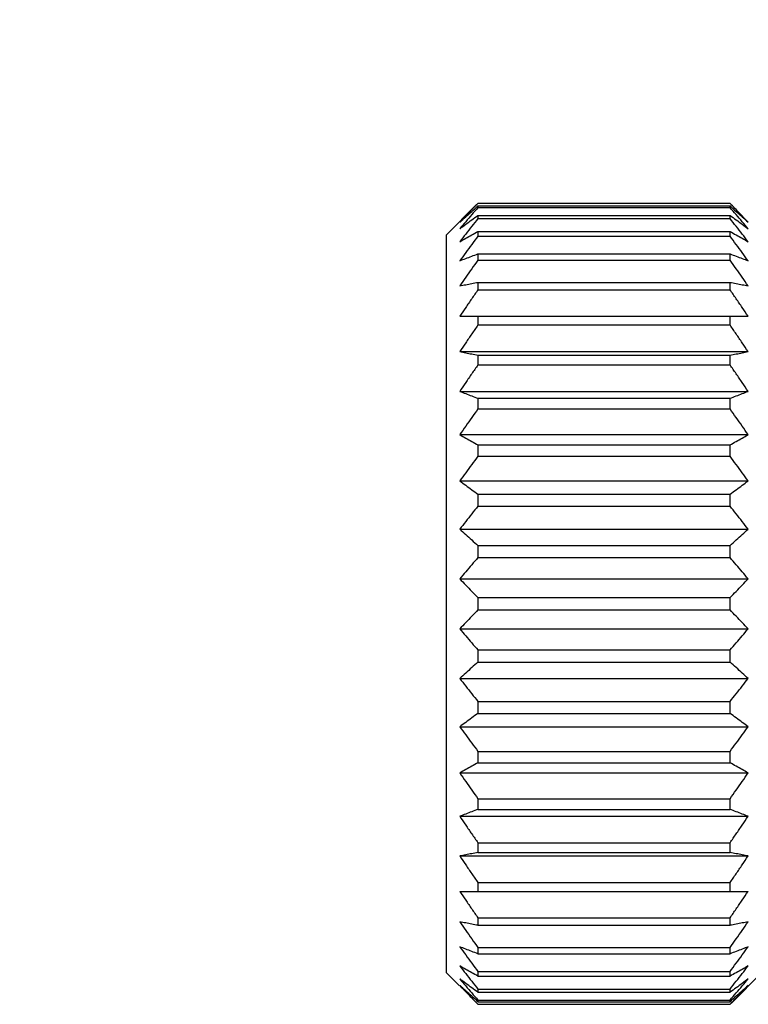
# Model space of a CAD drawing. Header units: inches. Extents: x 0 to 34, y 0 to 22.
# Tile 36 of 41: x 22.209 to 22.755, y 16.494 to 17.231. Entities that reach past the tile are written whole.
import ezdxf

# ---------------------------------------------------------------- set-up
doc = ezdxf.new("R2010")
doc.units = ezdxf.units.IN
doc.header["$LTSCALE"] = 1.87
doc.header["$MEASUREMENT"] = 0
doc.layers.get('0').update_dxf_attribs({"linetype": 'CONTINUOUS'})
doc.layers.add('DIMENSIONS', color=7, linetype='CONTINUOUS')
doc.styles.get("Standard").update_dxf_attribs({"font": 'txt', "width": 0.8})
doc.dimstyles.new('DIMSTYLE_2', dxfattribs={"dimtxt": 0.125, "dimasz": 0.18, "dimexe": 0.18, "dimexo": 0.0625, "dimgap": 0.09, "dimtad": 0, "dimtih": 1, "dimtoh": 1, "dimdec": 3, "dimlfac": 0.5, "dimzin": 4, "dimdsep": 46, "dimtxsty": 'STANDARD', "dimblk": '_FILLED', "dimblk1": '_FILLED', "dimblk2": '_FILLED', "dimcen": 0.09, "dimadec": 0, "dimazin": 0, "dimtp": 0.001, "dimtm": 0.001, "dimtfac": 1, "dimtdec": 3, "dimtofl": 0, "dimtmove": 0, "dimatfit": 3, "dimldrblk": '_FILLED', "dimfxl": 1, "dimtolj": 1, "dimtzin": 4, "dimarcsym": 0})

# ---------------------------------------------------------------- blocks, each defined once
blk = doc.blocks.new('_FILLED')
at = {"color": 0, "linetype": 'BYBLOCK'}
blk.add_solid([(0, 0), (-1, 0.1736), (-1, -0.1736)], dxfattribs=at)
blk = doc.blocks.new('*D2')
at = {"layer": 'DIMENSIONS', "color": 2, "linetype": 'CONTINUOUS'}
for p, q in [((23.81781, 17.0404), (23.81781, 17.96889)), ((24.05781, 17.1004), (24.05781, 17.96889)), ((23.81781, 17.84389), (23.39679, 17.84389)), ((24.05781, 17.84389), (24.41781, 17.84389))]:
    blk.add_line(p, q, dxfattribs=at)
at = {"layer": 'DIMENSIONS', "color": 2, "linetype": 'CONTINUOUS', "xscale": 0.18, "yscale": 0.18, "zscale": 0.18}
blk.add_blockref('_FILLED', (23.81781, 17.84389), dxfattribs=at)
at = {"layer": 'DIMENSIONS', "color": 2, "linetype": 'CONTINUOUS', "xscale": 0.18, "yscale": 0.18, "zscale": 0.18, "rotation": 180}
blk.add_blockref('_FILLED', (24.05781, 17.84389), dxfattribs=at)
at = {"layer": 'DIMENSIONS', "color": 2, "linetype": 'CONTINUOUS', "width": 0.8}
for s, p in [('[', (22.73429, 17.78139)), (']', (23.23429, 17.78139)), ('.120', (22.20929, 17.78139)), ('3.05', (22.83429, 17.78139))]:
    blk.add_text(s, height=0.125, dxfattribs=at).set_placement(p)

msp = doc.modelspace()

# ---------------------------------------------------------------- linework, layer by layer
at = {"color": 7, "linetype": 'CONTINUOUS'}
for p, q in [((22.55137, 17.0929), (22.52875, 17.07028)), ((22.74113, 17.09386), (22.55237, 17.09386)), ((22.55237, 17.0919), (22.55237, 17.09069)), ((22.55237, 17.0919), (22.74113, 17.0919)), ((22.55237, 17.09069), (22.74113, 17.09069)), ((22.74113, 17.09069), (22.74113, 17.0919)), ((22.55237, 17.08484), (22.55237, 17.08245)), ((22.55237, 17.08484), (22.74113, 17.08484)), ((22.55237, 17.08245), (22.74113, 17.08245)), ((22.74113, 17.08245), (22.74113, 17.08484)), ((22.55237, 17.0728), (22.55237, 17.06926)), ((22.55237, 17.0728), (22.74113, 17.0728)), ((22.74113, 17.06926), (22.74113, 17.0728)), ((22.52875, 16.51752), (22.52875, 17.07028)), ((22.55237, 17.06926), (22.74113, 17.06926)), ((22.55237, 17.05598), (22.55237, 17.05137)), ((22.55237, 17.05598), (22.74113, 17.05598)), ((22.55237, 17.05137), (22.74113, 17.05137)), ((22.74113, 17.05137), (22.74113, 17.05598)), ((22.55237, 17.03469), (22.55237, 17.02907)), ((22.55237, 17.03469), (22.74113, 17.03469)), ((22.55237, 17.02907), (22.74113, 17.02907)), ((22.74113, 17.02907), (22.74113, 17.03469)), ((22.53883, 17.00927), (22.75467, 17.00927)), ((22.55237, 17.00927), (22.55237, 17.00274)), ((22.74113, 17.00274), (22.74113, 17.00927)), ((22.55237, 17.00274), (22.74113, 17.00274)), ((22.53883, 16.98277), (22.75467, 16.98277)), ((22.55237, 16.98017), (22.55237, 16.97284)), ((22.55237, 16.98017), (22.74113, 16.98017)), ((22.74113, 16.97284), (22.74113, 16.98017)), ((22.55237, 16.97284), (22.74113, 16.97284)), ((22.53883, 16.95305), (22.75467, 16.95305)), ((22.55237, 16.94788), (22.55237, 16.93988)), ((22.55237, 16.94788), (22.74113, 16.94788)), ((22.74113, 16.93988), (22.74113, 16.94788)), ((22.55237, 16.93988), (22.74113, 16.93988)), ((22.53883, 16.9206), (22.75467, 16.9206)), ((22.55237, 16.91295), (22.55237, 16.90443)), ((22.55237, 16.91295), (22.74113, 16.91295)), ((22.74113, 16.90443), (22.74113, 16.91295)), ((22.55237, 16.90443), (22.74113, 16.90443)), ((22.53883, 16.88598), (22.75467, 16.88598)), ((22.55237, 16.87599), (22.55237, 16.86708)), ((22.55237, 16.87599), (22.74113, 16.87599)), ((22.74113, 16.86708), (22.74113, 16.87599)), ((22.55237, 16.86708), (22.74113, 16.86708)), ((22.53883, 16.84978), (22.75467, 16.84978)), ((22.55237, 16.83763), (22.55237, 16.82848)), ((22.55237, 16.83763), (22.74113, 16.83763)), ((22.74113, 16.82848), (22.74113, 16.83763)), ((22.55237, 16.82848), (22.74113, 16.82848)), ((22.53883, 16.81263), (22.75467, 16.81263)), ((22.55237, 16.79851), (22.55237, 16.78928)), ((22.55237, 16.79851), (22.74113, 16.79851)), ((22.74113, 16.78928), (22.74113, 16.79851)), ((22.55237, 16.78928), (22.74113, 16.78928)), ((22.53883, 16.77516), (22.75467, 16.77516)), ((22.55237, 16.75932), (22.55237, 16.75017)), ((22.55237, 16.75932), (22.74113, 16.75932)), ((22.74113, 16.75017), (22.74113, 16.75932)), ((22.55237, 16.75017), (22.74113, 16.75017)), ((22.53883, 16.73801), (22.75467, 16.73801)), ((22.55237, 16.72072), (22.55237, 16.7118)), ((22.55237, 16.72072), (22.74113, 16.72072)), ((22.74113, 16.7118), (22.74113, 16.72072)), ((22.55237, 16.7118), (22.74113, 16.7118)), ((22.53883, 16.70182), (22.75467, 16.70182)), ((22.55237, 16.68337), (22.55237, 16.67484)), ((22.55237, 16.68337), (22.74113, 16.68337)), ((22.74113, 16.67484), (22.74113, 16.68337)), ((22.55237, 16.67484), (22.74113, 16.67484)), ((22.53883, 16.6672), (22.75467, 16.6672)), ((22.55237, 16.64791), (22.55237, 16.63992)), ((22.55237, 16.64791), (22.74113, 16.64791)), ((22.74113, 16.63992), (22.74113, 16.64791)), ((22.55237, 16.63992), (22.74113, 16.63992)), ((22.53883, 16.63475), (22.75467, 16.63475)), ((22.55237, 16.61495), (22.55237, 16.60763)), ((22.55237, 16.61495), (22.74113, 16.61495)), ((22.74113, 16.60763), (22.74113, 16.61495)), ((22.53883, 16.60502), (22.75467, 16.60502)), ((22.55237, 16.60763), (22.74113, 16.60763)), ((22.55237, 16.58506), (22.55237, 16.57853)), ((22.55237, 16.58506), (22.74113, 16.58506)), ((22.74113, 16.57853), (22.74113, 16.58506)), ((22.53883, 16.57853), (22.75467, 16.57853)), ((22.55237, 16.55873), (22.55237, 16.55311)), ((22.55237, 16.55873), (22.74113, 16.55873)), ((22.74113, 16.55311), (22.74113, 16.55873)), ((22.55237, 16.55311), (22.74113, 16.55311)), ((22.55237, 16.53643), (22.55237, 16.53181)), ((22.55237, 16.53643), (22.74113, 16.53643)), ((22.74113, 16.53181), (22.74113, 16.53643)), ((22.55237, 16.53181), (22.74113, 16.53181)), ((22.52875, 16.51752), (22.53852, 16.50775)), ((22.55237, 16.51853), (22.55237, 16.515)), ((22.55237, 16.51853), (22.74113, 16.51853)), ((22.55237, 16.515), (22.74113, 16.515)), ((22.74113, 16.515), (22.74113, 16.51853)), ((22.74213, 16.4949), (22.76475, 16.51752)), ((22.55237, 16.50535), (22.55237, 16.50296)), ((22.55237, 16.50535), (22.74113, 16.50535)), ((22.74113, 16.50296), (22.74113, 16.50535)), ((22.55237, 16.50296), (22.74113, 16.50296)), ((22.55237, 16.4971), (22.55237, 16.4959)), ((22.55237, 16.4971), (22.74113, 16.4971)), ((22.55237, 16.4959), (22.74113, 16.4959)), ((22.55237, 16.49393), (22.74113, 16.49393)), ((22.74113, 16.4959), (22.74113, 16.4971))]:
    msp.add_line(p, q, dxfattribs=at)
for points, knots in [([(22.55139, 17.09286), (22.55017, 17.09162), (22.54744, 17.08882), (22.54325, 17.08445), (22.54029, 17.08131), (22.53883, 17.07974)], [0, 0, 0, 0, 0.286985, 0.646116, 1, 1, 1, 1]), ([(22.53883, 17.07974), (22.54029, 17.08109), (22.54325, 17.0838), (22.54777, 17.08785), (22.55082, 17.09055), (22.55237, 17.0919)], [0, 0, 0, 0, 0.328075, 0.661414, 1, 1, 1, 1]), ([(22.55237, 17.09069), (22.55082, 17.08893), (22.54776, 17.08541), (22.54325, 17.08013), (22.54029, 17.07661), (22.53883, 17.07485)], [0, 0, 0, 0, 0.337841, 0.671176, 1, 1, 1, 1]), ([(22.74113, 17.0919), (22.74267, 17.09055), (22.74573, 17.08785), (22.75024, 17.0838), (22.75321, 17.08109), (22.75467, 17.07974)], [0, 0, 0, 0, 0.338586, 0.671925, 1, 1, 1, 1]), ([(22.75467, 17.07485), (22.75321, 17.07661), (22.75025, 17.08013), (22.74574, 17.08541), (22.74267, 17.08893), (22.74113, 17.09069)], [0, 0, 0, 0, 0.328824, 0.662159, 1, 1, 1, 1]), ([(22.75467, 17.07974), (22.75319, 17.08133), (22.75021, 17.08449), (22.74602, 17.08886), (22.74331, 17.09164), (22.74211, 17.09286)], [0, 0, 0, 0, 0.358048, 0.717197, 1, 1, 1, 1]), ([(22.53883, 17.07485), (22.54029, 17.07596), (22.54326, 17.07819), (22.54777, 17.08152), (22.55083, 17.08373), (22.55237, 17.08484)], [0, 0, 0, 0, 0.3275, 0.660843, 1, 1, 1, 1]), ([(22.55237, 17.08245), (22.55082, 17.08052), (22.54776, 17.07668), (22.54324, 17.07092), (22.54029, 17.06707), (22.53883, 17.06515)], [0, 0, 0, 0, 0.337576, 0.670911, 1, 1, 1, 1]), ([(22.74113, 17.08484), (22.74267, 17.08373), (22.74573, 17.08152), (22.75024, 17.07819), (22.7532, 17.07596), (22.75467, 17.07485)], [0, 0, 0, 0, 0.339157, 0.6725, 1, 1, 1, 1]), ([(22.75467, 17.06515), (22.75321, 17.06707), (22.75025, 17.07092), (22.74574, 17.07668), (22.74268, 17.08052), (22.74113, 17.08245)], [0, 0, 0, 0, 0.329089, 0.662424, 1, 1, 1, 1]), ([(22.53883, 17.06515), (22.54029, 17.066), (22.54326, 17.06771), (22.54777, 17.07026), (22.55083, 17.07195), (22.55237, 17.0728)], [0, 0, 0, 0, 0.326824, 0.660172, 1, 1, 1, 1]), ([(22.74113, 17.0728), (22.74267, 17.07195), (22.74572, 17.07026), (22.75024, 17.06771), (22.7532, 17.066), (22.75467, 17.06515)], [0, 0, 0, 0, 0.339828, 0.673176, 1, 1, 1, 1]), ([(22.55237, 17.06926), (22.55082, 17.06721), (22.54776, 17.06311), (22.54324, 17.05696), (22.54029, 17.05286), (22.53883, 17.05082)], [0, 0, 0, 0, 0.337386, 0.67072, 1, 1, 1, 1]), ([(22.75467, 17.05082), (22.75321, 17.05286), (22.75025, 17.05696), (22.74574, 17.06311), (22.74268, 17.06721), (22.74113, 17.06926)], [0, 0, 0, 0, 0.32928, 0.662614, 1, 1, 1, 1]), ([(22.53883, 17.05082), (22.5403, 17.05139), (22.54327, 17.05254), (22.54778, 17.05427), (22.55083, 17.05541), (22.55237, 17.05598)], [0, 0, 0, 0, 0.326124, 0.659477, 1, 1, 1, 1]), ([(22.55237, 17.05137), (22.55082, 17.04922), (22.54776, 17.04493), (22.54324, 17.0385), (22.54029, 17.03422), (22.53883, 17.03208)], [0, 0, 0, 0, 0.337257, 0.670591, 1, 1, 1, 1]), ([(22.74113, 17.05598), (22.74267, 17.05541), (22.74572, 17.05427), (22.75023, 17.05254), (22.7532, 17.05139), (22.75467, 17.05082)], [0, 0, 0, 0, 0.340523, 0.673876, 1, 1, 1, 1]), ([(22.75467, 17.03208), (22.75321, 17.03422), (22.75025, 17.0385), (22.74574, 17.04493), (22.74268, 17.04922), (22.74113, 17.05137)], [0, 0, 0, 0, 0.329409, 0.662743, 1, 1, 1, 1]), ([(22.53883, 17.03208), (22.5403, 17.03237), (22.54327, 17.03295), (22.54778, 17.03382), (22.55083, 17.0344), (22.55237, 17.03469)], [0, 0, 0, 0, 0.325561, 0.65892, 1, 1, 1, 1]), ([(22.55237, 17.02907), (22.55082, 17.02686), (22.54776, 17.02246), (22.54324, 17.01586), (22.54029, 17.01146), (22.53883, 17.00927)], [0, 0, 0, 0, 0.337182, 0.670515, 1, 1, 1, 1]), ([(22.74113, 17.03469), (22.74267, 17.0344), (22.74571, 17.03382), (22.75023, 17.03295), (22.7532, 17.03237), (22.75467, 17.03208)], [0, 0, 0, 0, 0.34108, 0.674439, 1, 1, 1, 1]), ([(22.75467, 17.00927), (22.75321, 17.01146), (22.75025, 17.01586), (22.74574, 17.02246), (22.74268, 17.02686), (22.74113, 17.02907)], [0, 0, 0, 0, 0.329485, 0.662818, 1, 1, 1, 1]), ([(22.55237, 17.00274), (22.55082, 17.00052), (22.54776, 16.99608), (22.54324, 16.98942), (22.54029, 16.98499), (22.53883, 16.98277)], [0, 0, 0, 0, 0.337153, 0.670486, 1, 1, 1, 1]), ([(22.75467, 16.98277), (22.75321, 16.98499), (22.75025, 16.98942), (22.74574, 16.99608), (22.74268, 17.00052), (22.74113, 17.00274)], [0, 0, 0, 0, 0.329514, 0.662847, 1, 1, 1, 1]), ([(22.53883, 16.98277), (22.5403, 16.98248), (22.54327, 16.9819), (22.54778, 16.98103), (22.55083, 16.98046), (22.55237, 16.98017)], [0, 0, 0, 0, 0.325541, 0.658899, 1, 1, 1, 1]), ([(22.74113, 16.98017), (22.74267, 16.98046), (22.74571, 16.98103), (22.75023, 16.9819), (22.7532, 16.98248), (22.75467, 16.98277)], [0, 0, 0, 0, 0.341101, 0.674459, 1, 1, 1, 1]), ([(22.55237, 16.97284), (22.55082, 16.97064), (22.54776, 16.96624), (22.54324, 16.95964), (22.54029, 16.95524), (22.53883, 16.95305)], [0, 0, 0, 0, 0.337171, 0.670504, 1, 1, 1, 1]), ([(22.75467, 16.95305), (22.75321, 16.95524), (22.75025, 16.95964), (22.74574, 16.96624), (22.74268, 16.97064), (22.74113, 16.97284)], [0, 0, 0, 0, 0.329496, 0.662829, 1, 1, 1, 1]), ([(22.53883, 16.95305), (22.5403, 16.95247), (22.54326, 16.95132), (22.54778, 16.94959), (22.55083, 16.94845), (22.55237, 16.94788)], [0, 0, 0, 0, 0.326082, 0.659435, 1, 1, 1, 1]), ([(22.74113, 16.94788), (22.74267, 16.94845), (22.74572, 16.94959), (22.75023, 16.95132), (22.7532, 16.95247), (22.75467, 16.95305)], [0, 0, 0, 0, 0.340565, 0.673918, 1, 1, 1, 1]), ([(22.55237, 16.93988), (22.55082, 16.93773), (22.54776, 16.93345), (22.54324, 16.92702), (22.54029, 16.92273), (22.53883, 16.9206)], [0, 0, 0, 0, 0.337236, 0.670569, 1, 1, 1, 1]), ([(22.75467, 16.9206), (22.75321, 16.92273), (22.75025, 16.92702), (22.74574, 16.93345), (22.74268, 16.93773), (22.74113, 16.93988)], [0, 0, 0, 0, 0.329431, 0.662764, 1, 1, 1, 1]), ([(22.53883, 16.9206), (22.54029, 16.91975), (22.54326, 16.91804), (22.54777, 16.91549), (22.55083, 16.9138), (22.55237, 16.91295)], [0, 0, 0, 0, 0.32676, 0.660108, 1, 1, 1, 1]), ([(22.74113, 16.91295), (22.74267, 16.9138), (22.74572, 16.91549), (22.75024, 16.91804), (22.7532, 16.91975), (22.75467, 16.9206)], [0, 0, 0, 0, 0.339892, 0.67324, 1, 1, 1, 1]), ([(22.55237, 16.90443), (22.55082, 16.90237), (22.54776, 16.89827), (22.54324, 16.89212), (22.54029, 16.88802), (22.53883, 16.88598)], [0, 0, 0, 0, 0.337353, 0.670687, 1, 1, 1, 1]), ([(22.75467, 16.88598), (22.75321, 16.88802), (22.75025, 16.89212), (22.74574, 16.89827), (22.74268, 16.90237), (22.74113, 16.90443)], [0, 0, 0, 0, 0.329313, 0.662647, 1, 1, 1, 1]), ([(22.53883, 16.88598), (22.54029, 16.88487), (22.54326, 16.88264), (22.54777, 16.87932), (22.55082, 16.8771), (22.55237, 16.87599)], [0, 0, 0, 0, 0.327413, 0.660755, 1, 1, 1, 1]), ([(22.74113, 16.87599), (22.74267, 16.8771), (22.74573, 16.87932), (22.75024, 16.88264), (22.75321, 16.88487), (22.75467, 16.88598)], [0, 0, 0, 0, 0.339245, 0.672587, 1, 1, 1, 1]), ([(22.55237, 16.86708), (22.55082, 16.86515), (22.54776, 16.86131), (22.54325, 16.85555), (22.54029, 16.8517), (22.53883, 16.84978)], [0, 0, 0, 0, 0.337532, 0.670866, 1, 1, 1, 1]), ([(22.75467, 16.84978), (22.75321, 16.8517), (22.75025, 16.85555), (22.74574, 16.86131), (22.74267, 16.86515), (22.74113, 16.86708)], [0, 0, 0, 0, 0.329134, 0.662468, 1, 1, 1, 1]), ([(22.53883, 16.84978), (22.54029, 16.84843), (22.54325, 16.84573), (22.54777, 16.84168), (22.55082, 16.83898), (22.55237, 16.83763)], [0, 0, 0, 0, 0.32796, 0.661299, 1, 1, 1, 1]), ([(22.74113, 16.83763), (22.74267, 16.83898), (22.74573, 16.84168), (22.75025, 16.84573), (22.75321, 16.84843), (22.75467, 16.84978)], [0, 0, 0, 0, 0.338701, 0.67204, 1, 1, 1, 1]), ([(22.55237, 16.82848), (22.55082, 16.82671), (22.54776, 16.8232), (22.54325, 16.81791), (22.54029, 16.81439), (22.53883, 16.81263)], [0, 0, 0, 0, 0.337784, 0.671119, 1, 1, 1, 1]), ([(22.75467, 16.81263), (22.75321, 16.81439), (22.75025, 16.81791), (22.74574, 16.8232), (22.74267, 16.82671), (22.74113, 16.82848)], [0, 0, 0, 0, 0.328881, 0.662216, 1, 1, 1, 1]), ([(22.53883, 16.81263), (22.54029, 16.81107), (22.54325, 16.80793), (22.54776, 16.80322), (22.55082, 16.80009), (22.55237, 16.79851)], [0, 0, 0, 0, 0.328386, 0.661723, 1, 1, 1, 1]), ([(22.74113, 16.79851), (22.74267, 16.80009), (22.74573, 16.80322), (22.75025, 16.80793), (22.75321, 16.81107), (22.75467, 16.81263)], [0, 0, 0, 0, 0.338277, 0.671614, 1, 1, 1, 1]), ([(22.55237, 16.78928), (22.55082, 16.78771), (22.54776, 16.78458), (22.54325, 16.77987), (22.54029, 16.77673), (22.53883, 16.77516)], [0, 0, 0, 0, 0.338277, 0.671614, 1, 1, 1, 1]), ([(22.75467, 16.77516), (22.75321, 16.77673), (22.75025, 16.77987), (22.74573, 16.78458), (22.74267, 16.78771), (22.74113, 16.78928)], [0, 0, 0, 0, 0.328386, 0.661723, 1, 1, 1, 1]), ([(22.53883, 16.77516), (22.54029, 16.77341), (22.54325, 16.76988), (22.54776, 16.7646), (22.55082, 16.76109), (22.55237, 16.75932)], [0, 0, 0, 0, 0.328881, 0.662216, 1, 1, 1, 1]), ([(22.74113, 16.75932), (22.74267, 16.76109), (22.74574, 16.7646), (22.75025, 16.76988), (22.75321, 16.77341), (22.75467, 16.77516)], [0, 0, 0, 0, 0.337784, 0.671119, 1, 1, 1, 1]), ([(22.55237, 16.75017), (22.55082, 16.74882), (22.54777, 16.74612), (22.54325, 16.74207), (22.54029, 16.73936), (22.53883, 16.73801)], [0, 0, 0, 0, 0.338701, 0.67204, 1, 1, 1, 1]), ([(22.75467, 16.73801), (22.75321, 16.73936), (22.75025, 16.74207), (22.74573, 16.74612), (22.74267, 16.74882), (22.74113, 16.75017)], [0, 0, 0, 0, 0.32796, 0.661299, 1, 1, 1, 1]), ([(22.53883, 16.73801), (22.54029, 16.7361), (22.54325, 16.73225), (22.54776, 16.72649), (22.55082, 16.72265), (22.55237, 16.72072)], [0, 0, 0, 0, 0.329134, 0.662468, 1, 1, 1, 1]), ([(22.74113, 16.72072), (22.74267, 16.72265), (22.74574, 16.72649), (22.75025, 16.73225), (22.75321, 16.7361), (22.75467, 16.73801)], [0, 0, 0, 0, 0.337532, 0.670866, 1, 1, 1, 1]), ([(22.55237, 16.7118), (22.55082, 16.71069), (22.54777, 16.70848), (22.54326, 16.70515), (22.54029, 16.70293), (22.53883, 16.70182)], [0, 0, 0, 0, 0.339245, 0.672587, 1, 1, 1, 1]), ([(22.75467, 16.70182), (22.75321, 16.70293), (22.75024, 16.70515), (22.74573, 16.70848), (22.74267, 16.71069), (22.74113, 16.7118)], [0, 0, 0, 0, 0.327413, 0.660755, 1, 1, 1, 1]), ([(22.53883, 16.70182), (22.54029, 16.69977), (22.54324, 16.69567), (22.54776, 16.68952), (22.55082, 16.68543), (22.55237, 16.68337)], [0, 0, 0, 0, 0.329313, 0.662647, 1, 1, 1, 1]), ([(22.74113, 16.68337), (22.74268, 16.68543), (22.74574, 16.68952), (22.75025, 16.69567), (22.75321, 16.69977), (22.75467, 16.70182)], [0, 0, 0, 0, 0.337353, 0.670687, 1, 1, 1, 1]), ([(22.55237, 16.67484), (22.55083, 16.67399), (22.54777, 16.6723), (22.54326, 16.66976), (22.54029, 16.66805), (22.53883, 16.6672)], [0, 0, 0, 0, 0.339892, 0.67324, 1, 1, 1, 1]), ([(22.75467, 16.6672), (22.7532, 16.66805), (22.75024, 16.66976), (22.74572, 16.6723), (22.74267, 16.67399), (22.74113, 16.67484)], [0, 0, 0, 0, 0.32676, 0.660108, 1, 1, 1, 1]), ([(22.53883, 16.6672), (22.54029, 16.66506), (22.54324, 16.66078), (22.54776, 16.65435), (22.55082, 16.65006), (22.55237, 16.64791)], [0, 0, 0, 0, 0.329431, 0.662764, 1, 1, 1, 1]), ([(22.74113, 16.64791), (22.74268, 16.65006), (22.74574, 16.65435), (22.75025, 16.66078), (22.75321, 16.66506), (22.75467, 16.6672)], [0, 0, 0, 0, 0.337236, 0.670569, 1, 1, 1, 1]), ([(22.55237, 16.63992), (22.55083, 16.63935), (22.54778, 16.6382), (22.54326, 16.63648), (22.5403, 16.63533), (22.53883, 16.63475)], [0, 0, 0, 0, 0.340565, 0.673918, 1, 1, 1, 1]), ([(22.75467, 16.63475), (22.7532, 16.63533), (22.75023, 16.63648), (22.74572, 16.6382), (22.74267, 16.63935), (22.74113, 16.63992)], [0, 0, 0, 0, 0.326082, 0.659435, 1, 1, 1, 1]), ([(22.53883, 16.63475), (22.54029, 16.63256), (22.54324, 16.62816), (22.54776, 16.62156), (22.55082, 16.61716), (22.55237, 16.61495)], [0, 0, 0, 0, 0.329496, 0.662829, 1, 1, 1, 1]), ([(22.74113, 16.61495), (22.74268, 16.61716), (22.74574, 16.62156), (22.75025, 16.62816), (22.75321, 16.63256), (22.75467, 16.63475)], [0, 0, 0, 0, 0.337171, 0.670504, 1, 1, 1, 1]), ([(22.55237, 16.60763), (22.55083, 16.60734), (22.54778, 16.60677), (22.54327, 16.6059), (22.5403, 16.60531), (22.53883, 16.60502)], [0, 0, 0, 0, 0.341101, 0.674459, 1, 1, 1, 1]), ([(22.53883, 16.60502), (22.54029, 16.60281), (22.54324, 16.59837), (22.54776, 16.59172), (22.55082, 16.58728), (22.55237, 16.58506)], [0, 0, 0, 0, 0.329514, 0.662847, 1, 1, 1, 1]), ([(22.75467, 16.60502), (22.7532, 16.60531), (22.75023, 16.6059), (22.74571, 16.60677), (22.74267, 16.60734), (22.74113, 16.60763)], [0, 0, 0, 0, 0.325541, 0.658899, 1, 1, 1, 1]), ([(22.74113, 16.58506), (22.74268, 16.58728), (22.74574, 16.59172), (22.75025, 16.59837), (22.75321, 16.60281), (22.75467, 16.60502)], [0, 0, 0, 0, 0.337153, 0.670486, 1, 1, 1, 1]), ([(22.53883, 16.57853), (22.54029, 16.57633), (22.54324, 16.57194), (22.54776, 16.56534), (22.55082, 16.56094), (22.55237, 16.55873)], [0, 0, 0, 0, 0.329485, 0.662818, 1, 1, 1, 1]), ([(22.74113, 16.55873), (22.74268, 16.56094), (22.74574, 16.56534), (22.75025, 16.57194), (22.75321, 16.57633), (22.75467, 16.57853)], [0, 0, 0, 0, 0.337182, 0.670515, 1, 1, 1, 1]), ([(22.55237, 16.55311), (22.55083, 16.5534), (22.54778, 16.55398), (22.54327, 16.55484), (22.5403, 16.55543), (22.53883, 16.55572)], [0, 0, 0, 0, 0.34108, 0.674439, 1, 1, 1, 1]), ([(22.53883, 16.55572), (22.54029, 16.55358), (22.54324, 16.54929), (22.54776, 16.54286), (22.55082, 16.53858), (22.55237, 16.53643)], [0, 0, 0, 0, 0.329409, 0.662743, 1, 1, 1, 1]), ([(22.75467, 16.55572), (22.7532, 16.55543), (22.75023, 16.55484), (22.74571, 16.55398), (22.74267, 16.5534), (22.74113, 16.55311)], [0, 0, 0, 0, 0.325561, 0.65892, 1, 1, 1, 1]), ([(22.74113, 16.53643), (22.74268, 16.53858), (22.74574, 16.54286), (22.75025, 16.54929), (22.75321, 16.55358), (22.75467, 16.55572)], [0, 0, 0, 0, 0.337257, 0.670591, 1, 1, 1, 1]), ([(22.55237, 16.53181), (22.55083, 16.53239), (22.54778, 16.53353), (22.54327, 16.53525), (22.5403, 16.53641), (22.53883, 16.53698)], [0, 0, 0, 0, 0.340523, 0.673876, 1, 1, 1, 1]), ([(22.53883, 16.53698), (22.54029, 16.53494), (22.54324, 16.53084), (22.54776, 16.52469), (22.55082, 16.52059), (22.55237, 16.51853)], [0, 0, 0, 0, 0.32928, 0.662614, 1, 1, 1, 1]), ([(22.75467, 16.53698), (22.7532, 16.53641), (22.75023, 16.53525), (22.74572, 16.53353), (22.74267, 16.53239), (22.74113, 16.53181)], [0, 0, 0, 0, 0.326124, 0.659477, 1, 1, 1, 1]), ([(22.74113, 16.51853), (22.74268, 16.52059), (22.74574, 16.52469), (22.75025, 16.53084), (22.75321, 16.53494), (22.75467, 16.53698)], [0, 0, 0, 0, 0.337386, 0.67072, 1, 1, 1, 1]), ([(22.55237, 16.515), (22.55083, 16.51585), (22.54777, 16.51754), (22.54326, 16.52009), (22.54029, 16.52179), (22.53883, 16.52264)], [0, 0, 0, 0, 0.339828, 0.673176, 1, 1, 1, 1]), ([(22.53883, 16.52264), (22.54029, 16.52073), (22.54324, 16.51688), (22.54776, 16.51112), (22.55082, 16.50728), (22.55237, 16.50535)], [0, 0, 0, 0, 0.329089, 0.662424, 1, 1, 1, 1]), ([(22.75467, 16.52264), (22.7532, 16.52179), (22.75024, 16.52009), (22.74572, 16.51754), (22.74267, 16.51585), (22.74113, 16.515)], [0, 0, 0, 0, 0.326824, 0.660172, 1, 1, 1, 1]), ([(22.74113, 16.50535), (22.74268, 16.50728), (22.74574, 16.51112), (22.75025, 16.51688), (22.75321, 16.52073), (22.75467, 16.52264)], [0, 0, 0, 0, 0.337576, 0.670911, 1, 1, 1, 1]), ([(22.55237, 16.50296), (22.55083, 16.50407), (22.54777, 16.50628), (22.54326, 16.50961), (22.54029, 16.51183), (22.53883, 16.51294)], [0, 0, 0, 0, 0.339157, 0.6725, 1, 1, 1, 1]), ([(22.53883, 16.51294), (22.54029, 16.51119), (22.54325, 16.50766), (22.54776, 16.50238), (22.55082, 16.49887), (22.55237, 16.4971)], [0, 0, 0, 0, 0.328824, 0.662159, 1, 1, 1, 1]), ([(22.75467, 16.51294), (22.7532, 16.51183), (22.75024, 16.50961), (22.74573, 16.50628), (22.74267, 16.50407), (22.74113, 16.50296)], [0, 0, 0, 0, 0.3275, 0.660843, 1, 1, 1, 1]), ([(22.74113, 16.4971), (22.74267, 16.49887), (22.74574, 16.50238), (22.75025, 16.50766), (22.75321, 16.51119), (22.75467, 16.51294)], [0, 0, 0, 0, 0.337841, 0.671176, 1, 1, 1, 1]), ([(22.55237, 16.4959), (22.55082, 16.49725), (22.54777, 16.49995), (22.54325, 16.504), (22.54029, 16.5067), (22.53883, 16.50805)], [0, 0, 0, 0, 0.338586, 0.671925, 1, 1, 1, 1]), ([(22.53883, 16.50805), (22.54029, 16.50649), (22.54325, 16.50335), (22.54744, 16.49898), (22.55017, 16.49618), (22.55139, 16.49494)], [0, 0, 0, 0, 0.353884, 0.713015, 1, 1, 1, 1]), ([(22.75467, 16.50805), (22.75321, 16.5067), (22.75024, 16.504), (22.74573, 16.49995), (22.74267, 16.49725), (22.74113, 16.4959)], [0, 0, 0, 0, 0.328075, 0.661414, 1, 1, 1, 1]), ([(22.74211, 16.49494), (22.74333, 16.49618), (22.74606, 16.49898), (22.75025, 16.50335), (22.75321, 16.50649), (22.75467, 16.50805)], [0, 0, 0, 0, 0.286985, 0.646116, 1, 1, 1, 1])]:
    msp.add_open_spline(points, degree=3, knots=knots, dxfattribs=at)
for points in [[(22.55237, 17.09386), (22.55204, 17.09353), (22.55171, 17.0932), (22.55139, 17.09286)], [(22.74211, 17.09286), (22.74178, 17.0932), (22.74146, 17.09353), (22.74113, 17.09386)], [(22.55139, 16.49494), (22.55171, 16.4946), (22.55204, 16.49427), (22.55237, 16.49393)], [(22.74113, 16.49393), (22.74146, 16.49427), (22.74178, 16.4946), (22.74211, 16.49494)]]:
    msp.add_open_spline(points, degree=3, dxfattribs=at)

# ---------------------------------------------------------------- dimensions: what is measured, and where the dimension line sits
at = {"layer": 'DIMENSIONS', "color": 2, "linetype": 'CONTINUOUS'}
dim = msp.add_linear_dim(base=(23.81781, 17.84389), p1=(24.05781, 17.1004), p2=(23.81781, 17.0404), angle=180, dimstyle='DIMSTYLE_2', dxfattribs=at)
dim.commit()
dim.dimension.update_dxf_attribs({"geometry": '*D2', "text_midpoint": (22.77179, 17.84389), "dimtype": 160})

doc.saveas('drawing.dxf')
